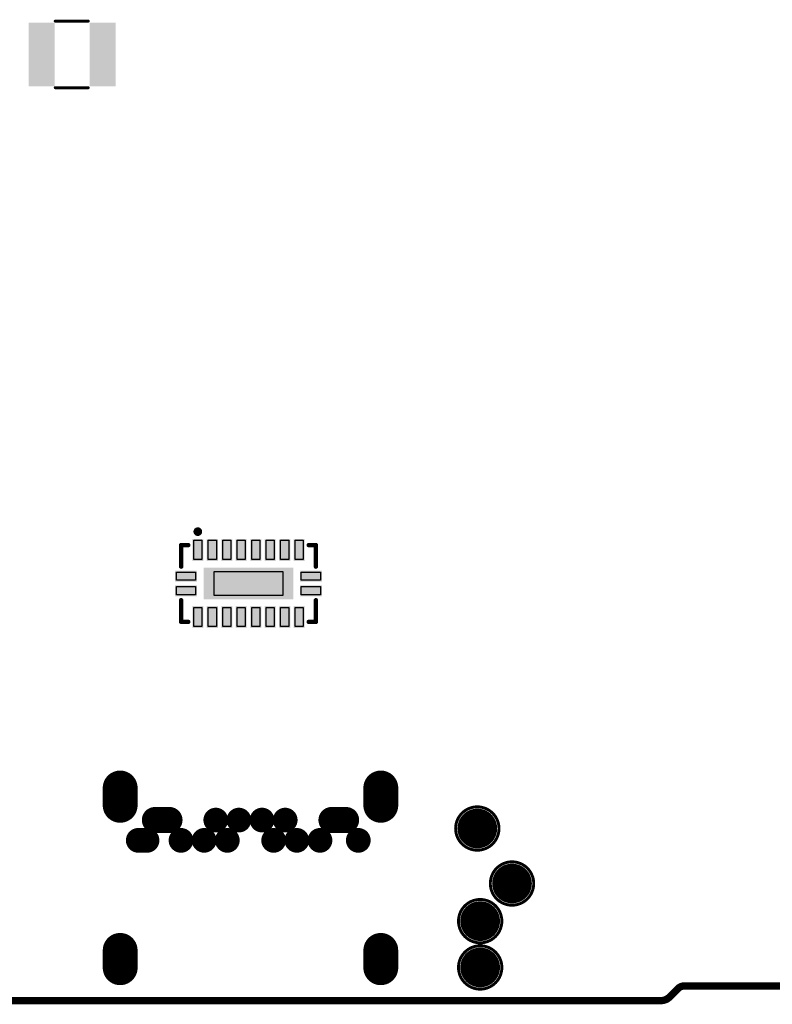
# Model space of a CAD drawing. Header units: millimetres. Extents: x 33.87 to 37.23, y 19.07 to 21.28.
# Tile 2 of 9: x 34.54 to 35.56, y 19.07 to 20.41. Entities that reach past the tile are written whole.
import ezdxf

# ---------------------------------------------------------------- set-up
doc = ezdxf.new("R2010")
doc.units = ezdxf.units.MM
doc.header["$MEASUREMENT"] = 0
for name, color, linetype in [('BottomLayer', 5, 'Continuous'), ('BottomOverlay', 54, 'Continuous'), ('BottomPaste', 16, 'Continuous'), ('BottomSolder', 6, 'Continuous'), ('KeepOutLayer', 6, 'Continuous'), ('MidLayer1', 16, 'Continuous'), ('MidLayer2', 76, 'Continuous'), ('MidLayer3', 90, 'Continuous'), ('MidLayer4', 156, 'Continuous'), ('MidLayer5', 130, 'Continuous'), ('MidLayer6', 216, 'Continuous'), ('MultiLayer', 9, 'Continuous')]:
    doc.layers.add(name, color=color, linetype=linetype)

# ---------------------------------------------------------------- blocks, each defined once
blk = doc.blocks.new('IND_252012_B_21')
at = {"layer": 'BottomLayer'}
for points in [[(-0.0271, -0.0394), (-0.0271, 0.0394), (-0.0546, -0.0394), (-0.0546, 0.0394)], [(0.0556, -0.0394), (0.0556, 0.0394), (0.0281, -0.0394), (0.0281, 0.0394)]]:
    blk.add_solid(points, dxfattribs=at)
at = {"layer": 'BottomOverlay', "const_width": 0.00394}
for points in [[(-0.0225, 0.0453), (0.0224, 0.0453)], [(-0.0225, -0.0453), (0.0224, -0.0453)]]:
    blk.add_lwpolyline(points, dxfattribs=at)
at = {"layer": 'BottomOverlay', "const_width": 0.00197}
for points in [[(-0.0235, 0.0453, 1), (-0.0215, 0.0453, 1)], [(0.0214, 0.0453, 1), (0.0234, 0.0453, 1)], [(-0.0235, -0.0453, 1), (-0.0215, -0.0453, 1)], [(0.0214, -0.0453, 1), (0.0234, -0.0453, 1)]]:
    blk.add_lwpolyline(points, format="xyb", close=True, dxfattribs=at)
at = {"layer": 'BottomPaste'}
for points in [[(-0.0271, -0.0394), (-0.0271, 0.0394), (-0.0546, -0.0394), (-0.0546, 0.0394)], [(0.0556, -0.0394), (0.0556, 0.0394), (0.0281, -0.0394), (0.0281, 0.0394)]]:
    blk.add_solid(points, dxfattribs=at)
at = {"layer": 'BottomSolder'}
for points in [[(-0.0231, -0.0434), (-0.0231, 0.0434), (-0.0586, -0.0434), (-0.0586, 0.0434)], [(0.0596, -0.0434), (0.0596, 0.0434), (0.0241, -0.0434), (0.0241, 0.0434)]]:
    blk.add_solid(points, dxfattribs=at)
blk = doc.blocks.new('TEST_1_27MM_B_33')
at = {"layer": 'BottomLayer', "const_width": 0.025}
blk.add_lwpolyline([(-0.0125, 0, 1), (0.0125, 0, 1)], format="xyb", close=True, dxfattribs=at)
at = {"layer": 'BottomOverlay'}
for points, const_width in [([(0.0295, 0, 1), (-0.0295, 0, 1)], 0.00394), ([(-0.0305, 0, 1), (-0.0285, 0, 1)], 0.00197), ([(0.0285, 0, 1), (0.0305, 0, 1)], 0.00197)]:
    blk.add_lwpolyline(points, format="xyb", close=True, dxfattribs=dict(at, const_width=const_width))
at = {"layer": 'BottomPaste', "const_width": 0.025}
blk.add_lwpolyline([(-0.0125, 0, 1), (0.0125, 0, 1)], format="xyb", close=True, dxfattribs=at)
at = {"layer": 'BottomSolder', "const_width": 0.027}
blk.add_lwpolyline([(-0.0135, 0, 1), (0.0135, 0, 1)], format="xyb", close=True, dxfattribs=at)
blk = doc.blocks.new('TEST_1_27MM_B_34')
at = {"layer": 'BottomLayer', "const_width": 0.025}
blk.add_lwpolyline([(-0.0125, 0, 1), (0.0125, 0, 1)], format="xyb", close=True, dxfattribs=at)
at = {"layer": 'BottomOverlay'}
for points, const_width in [([(0.0295, 0, 1), (-0.0295, 0, 1)], 0.00394), ([(-0.0305, 0, 1), (-0.0285, 0, 1)], 0.00197), ([(0.0285, 0, 1), (0.0305, 0, 1)], 0.00197)]:
    blk.add_lwpolyline(points, format="xyb", close=True, dxfattribs=dict(at, const_width=const_width))
at = {"layer": 'BottomPaste', "const_width": 0.025}
blk.add_lwpolyline([(-0.0125, 0, 1), (0.0125, 0, 1)], format="xyb", close=True, dxfattribs=at)
at = {"layer": 'BottomSolder', "const_width": 0.027}
blk.add_lwpolyline([(-0.0135, 0, 1), (0.0135, 0, 1)], format="xyb", close=True, dxfattribs=at)
blk = doc.blocks.new('TEST_1_27MM_B_35')
at = {"layer": 'BottomLayer', "const_width": 0.025}
blk.add_lwpolyline([(-0.0125, 0, 1), (0.0125, 0, 1)], format="xyb", close=True, dxfattribs=at)
at = {"layer": 'BottomOverlay'}
for points, const_width in [([(0.0295, 0, 1), (-0.0295, 0, 1)], 0.00394), ([(-0.0305, 0, 1), (-0.0285, 0, 1)], 0.00197), ([(0.0285, 0, 1), (0.0305, 0, 1)], 0.00197)]:
    blk.add_lwpolyline(points, format="xyb", close=True, dxfattribs=dict(at, const_width=const_width))
at = {"layer": 'BottomPaste', "const_width": 0.025}
blk.add_lwpolyline([(-0.0125, 0, 1), (0.0125, 0, 1)], format="xyb", close=True, dxfattribs=at)
at = {"layer": 'BottomSolder', "const_width": 0.027}
blk.add_lwpolyline([(-0.0135, 0, 1), (0.0135, 0, 1)], format="xyb", close=True, dxfattribs=at)
blk = doc.blocks.new('TEST_1_27MM_B_36')
at = {"layer": 'BottomLayer', "const_width": 0.025}
blk.add_lwpolyline([(-0.0125, 0, 1), (0.0125, 0, 1)], format="xyb", close=True, dxfattribs=at)
at = {"layer": 'BottomOverlay'}
for points, const_width in [([(0.0295, 0, 1), (-0.0295, 0, 1)], 0.00394), ([(-0.0305, 0, 1), (-0.0285, 0, 1)], 0.00197), ([(0.0285, 0, 1), (0.0305, 0, 1)], 0.00197)]:
    blk.add_lwpolyline(points, format="xyb", close=True, dxfattribs=dict(at, const_width=const_width))
at = {"layer": 'BottomPaste', "const_width": 0.025}
blk.add_lwpolyline([(-0.0125, 0, 1), (0.0125, 0, 1)], format="xyb", close=True, dxfattribs=at)
at = {"layer": 'BottomSolder', "const_width": 0.027}
blk.add_lwpolyline([(-0.0135, 0, 1), (0.0135, 0, 1)], format="xyb", close=True, dxfattribs=at)
blk = doc.blocks.new('USB_C_TH_TYPE_USB_3_1_C_52')
at = {"layer": 'BottomLayer'}
for points, const_width in [([(-0.1302, 0.1772), (-0.1066, 0.1772)], 0.0394), ([(0.0906, 0.1772), (0.1143, 0.1772)], 0.0394), ([(0.043, 0.1407), (0.043, 0.1526)], 0.0256), ([(0.0706, 0.1299), (0.0706, 0.1102)], 0.0276), ([(0.0706, -0.1102), (0.0706, -0.1299)], 0.0276), ([(-0.1302, -0.1772), (-0.1066, -0.1772)], 0.0394), ([(0.0906, -0.1772), (0.1143, -0.1772)], 0.0394)]:
    blk.add_lwpolyline(points, dxfattribs=dict(at, const_width=const_width))
for points, const_width in [([(-0.1401, 0.1772, 1), (-0.1204, 0.1772, 1)], 0.0197), ([(-0.1164, 0.1772, 1), (-0.0968, 0.1772, 1)], 0.0197), ([(0.0808, 0.1772, 1), (0.1005, 0.1772, 1)], 0.0197), ([(0.1044, 0.1772, 1), (0.1241, 0.1772, 1)], 0.0197), ([(0.0366, 0.1526, 1), (0.0494, 0.1526, 1)], 0.0128), ([(0.0366, 0.1407, 1), (0.0494, 0.1407, 1)], 0.0128), ([(0.0637, 0.1299, 1), (0.0775, 0.1299, 1)], 0.0138), ([(0.0637, 0.1102, 1), (0.0775, 0.1102, 1)], 0.0138), ([(0.0366, 0.0945, 1), (0.0494, 0.0945, 1)], 0.0128), ([(0.0366, 0.063, 1), (0.0494, 0.063, 1)], 0.0128), ([(0.0642, 0.0472, 1), (0.077, 0.0472, 1)], 0.0128), ([(0.0366, 0.0315, 1), (0.0494, 0.0315, 1)], 0.0128), ([(0.0642, 0.0158, 1), (0.077, 0.0158, 1)], 0.0128), ([(0.0642, -0.0157, 1), (0.077, -0.0157, 1)], 0.0128), ([(0.0366, -0.0315, 1), (0.0494, -0.0315, 1)], 0.0128), ([(0.0642, -0.0472, 1), (0.077, -0.0472, 1)], 0.0128), ([(0.0366, -0.063, 1), (0.0494, -0.063, 1)], 0.0128), ([(0.0366, -0.0945, 1), (0.0494, -0.0945, 1)], 0.0128), ([(0.0637, -0.1102, 1), (0.0775, -0.1102, 1)], 0.0138), ([(0.0637, -0.1299, 1), (0.0775, -0.1299, 1)], 0.0138), ([(0.0366, -0.1466, 1), (0.0494, -0.1466, 1)], 0.0128), ([(-0.1401, -0.1772, 1), (-0.1204, -0.1772, 1)], 0.0197), ([(-0.1164, -0.1772, 1), (-0.0968, -0.1772, 1)], 0.0197), ([(0.0808, -0.1772, 1), (0.1005, -0.1772, 1)], 0.0197), ([(0.1044, -0.1772, 1), (0.1241, -0.1772, 1)], 0.0197)]:
    blk.add_lwpolyline(points, format="xyb", close=True, dxfattribs=dict(at, const_width=const_width))
at = {"layer": 'BottomSolder'}
for points, const_width in [([(-0.1302, 0.1772), (-0.1066, 0.1772)], 0.0474), ([(0.0906, 0.1772), (0.1143, 0.1772)], 0.0474), ([(0.043, 0.1407), (0.043, 0.1526)], 0.0336), ([(0.0706, 0.1299), (0.0706, 0.1102)], 0.0356), ([(0.0706, -0.1102), (0.0706, -0.1299)], 0.0356), ([(-0.1302, -0.1772), (-0.1066, -0.1772)], 0.0474), ([(0.0906, -0.1772), (0.1143, -0.1772)], 0.0474)]:
    blk.add_lwpolyline(points, dxfattribs=dict(at, const_width=const_width))
for points, const_width in [([(-0.1421, 0.1772, 1), (-0.1184, 0.1772, 1)], 0.0237), ([(-0.1184, 0.1772, 1), (-0.0948, 0.1772, 1)], 0.0237), ([(0.0788, 0.1772, 1), (0.1025, 0.1772, 1)], 0.0237), ([(0.1024, 0.1772, 1), (0.1261, 0.1772, 1)], 0.0237), ([(0.0346, 0.1526, 1), (0.0514, 0.1526, 1)], 0.0168), ([(0.0346, 0.1407, 1), (0.0514, 0.1407, 1)], 0.0168), ([(0.0617, 0.1299, 1), (0.0795, 0.1299, 1)], 0.0178), ([(0.0617, 0.1102, 1), (0.0795, 0.1102, 1)], 0.0178), ([(0.0346, 0.0945, 1), (0.0514, 0.0945, 1)], 0.0168), ([(0.0346, 0.063, 1), (0.0514, 0.063, 1)], 0.0168), ([(0.0622, 0.0472, 1), (0.079, 0.0472, 1)], 0.0168), ([(0.0346, 0.0315, 1), (0.0514, 0.0315, 1)], 0.0168), ([(0.0622, 0.0158, 1), (0.079, 0.0158, 1)], 0.0168), ([(0.0622, -0.0157, 1), (0.079, -0.0157, 1)], 0.0168), ([(0.0346, -0.0315, 1), (0.0514, -0.0315, 1)], 0.0168), ([(0.0622, -0.0472, 1), (0.079, -0.0472, 1)], 0.0168), ([(0.0346, -0.063, 1), (0.0514, -0.063, 1)], 0.0168), ([(0.0346, -0.0945, 1), (0.0514, -0.0945, 1)], 0.0168), ([(0.0617, -0.1102, 1), (0.0795, -0.1102, 1)], 0.0178), ([(0.0617, -0.1299, 1), (0.0795, -0.1299, 1)], 0.0178), ([(0.0346, -0.1466, 1), (0.0514, -0.1466, 1)], 0.0168), ([(-0.1421, -0.1772, 1), (-0.1184, -0.1772, 1)], 0.0237), ([(-0.1184, -0.1772, 1), (-0.0948, -0.1772, 1)], 0.0237), ([(0.0788, -0.1772, 1), (0.1025, -0.1772, 1)], 0.0237), ([(0.1024, -0.1772, 1), (0.1261, -0.1772, 1)], 0.0237)]:
    blk.add_lwpolyline(points, format="xyb", close=True, dxfattribs=dict(at, const_width=const_width))
at = {"layer": 'MidLayer1'}
for points, const_width in [([(-0.1302, 0.1772), (-0.1066, 0.1772)], 0.0394), ([(0.0906, 0.1772), (0.1143, 0.1772)], 0.0394), ([(0.043, 0.1407), (0.043, 0.1526)], 0.0256), ([(0.0706, 0.1299), (0.0706, 0.1102)], 0.0276), ([(0.0706, -0.1102), (0.0706, -0.1299)], 0.0276), ([(-0.1302, -0.1772), (-0.1066, -0.1772)], 0.0394), ([(0.0906, -0.1772), (0.1143, -0.1772)], 0.0394)]:
    blk.add_lwpolyline(points, dxfattribs=dict(at, const_width=const_width))
for points, const_width in [([(-0.1401, 0.1772, 1), (-0.1204, 0.1772, 1)], 0.0197), ([(-0.1164, 0.1772, 1), (-0.0968, 0.1772, 1)], 0.0197), ([(0.0808, 0.1772, 1), (0.1005, 0.1772, 1)], 0.0197), ([(0.1044, 0.1772, 1), (0.1241, 0.1772, 1)], 0.0197), ([(0.0366, 0.1526, 1), (0.0494, 0.1526, 1)], 0.0128), ([(0.0366, 0.1407, 1), (0.0494, 0.1407, 1)], 0.0128), ([(0.0637, 0.1299, 1), (0.0775, 0.1299, 1)], 0.0138), ([(0.0637, 0.1102, 1), (0.0775, 0.1102, 1)], 0.0138), ([(0.0366, 0.0945, 1), (0.0494, 0.0945, 1)], 0.0128), ([(0.0366, 0.063, 1), (0.0494, 0.063, 1)], 0.0128), ([(0.0642, 0.0472, 1), (0.077, 0.0472, 1)], 0.0128), ([(0.0366, 0.0315, 1), (0.0494, 0.0315, 1)], 0.0128), ([(0.0642, 0.0158, 1), (0.077, 0.0158, 1)], 0.0128), ([(0.0642, -0.0157, 1), (0.077, -0.0157, 1)], 0.0128), ([(0.0366, -0.0315, 1), (0.0494, -0.0315, 1)], 0.0128), ([(0.0642, -0.0472, 1), (0.077, -0.0472, 1)], 0.0128), ([(0.0366, -0.063, 1), (0.0494, -0.063, 1)], 0.0128), ([(0.0366, -0.0945, 1), (0.0494, -0.0945, 1)], 0.0128), ([(0.0637, -0.1102, 1), (0.0775, -0.1102, 1)], 0.0138), ([(0.0637, -0.1299, 1), (0.0775, -0.1299, 1)], 0.0138), ([(0.0366, -0.1466, 1), (0.0494, -0.1466, 1)], 0.0128), ([(-0.1401, -0.1772, 1), (-0.1204, -0.1772, 1)], 0.0197), ([(-0.1164, -0.1772, 1), (-0.0968, -0.1772, 1)], 0.0197), ([(0.0808, -0.1772, 1), (0.1005, -0.1772, 1)], 0.0197), ([(0.1044, -0.1772, 1), (0.1241, -0.1772, 1)], 0.0197)]:
    blk.add_lwpolyline(points, format="xyb", close=True, dxfattribs=dict(at, const_width=const_width))
at = {"layer": 'MidLayer2'}
for points, const_width in [([(-0.1302, 0.1772), (-0.1066, 0.1772)], 0.0394), ([(0.0906, 0.1772), (0.1143, 0.1772)], 0.0394), ([(0.043, 0.1407), (0.043, 0.1526)], 0.0256), ([(0.0706, 0.1299), (0.0706, 0.1102)], 0.0276), ([(0.0706, -0.1102), (0.0706, -0.1299)], 0.0276), ([(-0.1302, -0.1772), (-0.1066, -0.1772)], 0.0394), ([(0.0906, -0.1772), (0.1143, -0.1772)], 0.0394)]:
    blk.add_lwpolyline(points, dxfattribs=dict(at, const_width=const_width))
for points, const_width in [([(-0.1401, 0.1772, 1), (-0.1204, 0.1772, 1)], 0.0197), ([(-0.1164, 0.1772, 1), (-0.0968, 0.1772, 1)], 0.0197), ([(0.0808, 0.1772, 1), (0.1005, 0.1772, 1)], 0.0197), ([(0.1044, 0.1772, 1), (0.1241, 0.1772, 1)], 0.0197), ([(0.0366, 0.1526, 1), (0.0494, 0.1526, 1)], 0.0128), ([(0.0366, 0.1407, 1), (0.0494, 0.1407, 1)], 0.0128), ([(0.0637, 0.1299, 1), (0.0775, 0.1299, 1)], 0.0138), ([(0.0637, 0.1102, 1), (0.0775, 0.1102, 1)], 0.0138), ([(0.0366, 0.0945, 1), (0.0494, 0.0945, 1)], 0.0128), ([(0.0366, 0.063, 1), (0.0494, 0.063, 1)], 0.0128), ([(0.0642, 0.0472, 1), (0.077, 0.0472, 1)], 0.0128), ([(0.0366, 0.0315, 1), (0.0494, 0.0315, 1)], 0.0128), ([(0.0642, 0.0158, 1), (0.077, 0.0158, 1)], 0.0128), ([(0.0642, -0.0157, 1), (0.077, -0.0157, 1)], 0.0128), ([(0.0366, -0.0315, 1), (0.0494, -0.0315, 1)], 0.0128), ([(0.0642, -0.0472, 1), (0.077, -0.0472, 1)], 0.0128), ([(0.0366, -0.063, 1), (0.0494, -0.063, 1)], 0.0128), ([(0.0366, -0.0945, 1), (0.0494, -0.0945, 1)], 0.0128), ([(0.0637, -0.1102, 1), (0.0775, -0.1102, 1)], 0.0138), ([(0.0637, -0.1299, 1), (0.0775, -0.1299, 1)], 0.0138), ([(0.0366, -0.1466, 1), (0.0494, -0.1466, 1)], 0.0128), ([(-0.1401, -0.1772, 1), (-0.1204, -0.1772, 1)], 0.0197), ([(-0.1164, -0.1772, 1), (-0.0968, -0.1772, 1)], 0.0197), ([(0.0808, -0.1772, 1), (0.1005, -0.1772, 1)], 0.0197), ([(0.1044, -0.1772, 1), (0.1241, -0.1772, 1)], 0.0197)]:
    blk.add_lwpolyline(points, format="xyb", close=True, dxfattribs=dict(at, const_width=const_width))
at = {"layer": 'MidLayer3'}
for points, const_width in [([(-0.1302, 0.1772), (-0.1066, 0.1772)], 0.0394), ([(0.0906, 0.1772), (0.1143, 0.1772)], 0.0394), ([(0.043, 0.1407), (0.043, 0.1526)], 0.0256), ([(0.0706, 0.1299), (0.0706, 0.1102)], 0.0276), ([(0.0706, -0.1102), (0.0706, -0.1299)], 0.0276), ([(-0.1302, -0.1772), (-0.1066, -0.1772)], 0.0394), ([(0.0906, -0.1772), (0.1143, -0.1772)], 0.0394)]:
    blk.add_lwpolyline(points, dxfattribs=dict(at, const_width=const_width))
for points, const_width in [([(-0.1401, 0.1772, 1), (-0.1204, 0.1772, 1)], 0.0197), ([(-0.1164, 0.1772, 1), (-0.0968, 0.1772, 1)], 0.0197), ([(0.0808, 0.1772, 1), (0.1005, 0.1772, 1)], 0.0197), ([(0.1044, 0.1772, 1), (0.1241, 0.1772, 1)], 0.0197), ([(0.0366, 0.1526, 1), (0.0494, 0.1526, 1)], 0.0128), ([(0.0366, 0.1407, 1), (0.0494, 0.1407, 1)], 0.0128), ([(0.0637, 0.1299, 1), (0.0775, 0.1299, 1)], 0.0138), ([(0.0637, 0.1102, 1), (0.0775, 0.1102, 1)], 0.0138), ([(0.0366, 0.0945, 1), (0.0494, 0.0945, 1)], 0.0128), ([(0.0366, 0.063, 1), (0.0494, 0.063, 1)], 0.0128), ([(0.0642, 0.0472, 1), (0.077, 0.0472, 1)], 0.0128), ([(0.0366, 0.0315, 1), (0.0494, 0.0315, 1)], 0.0128), ([(0.0642, 0.0158, 1), (0.077, 0.0158, 1)], 0.0128), ([(0.0642, -0.0157, 1), (0.077, -0.0157, 1)], 0.0128), ([(0.0366, -0.0315, 1), (0.0494, -0.0315, 1)], 0.0128), ([(0.0642, -0.0472, 1), (0.077, -0.0472, 1)], 0.0128), ([(0.0366, -0.063, 1), (0.0494, -0.063, 1)], 0.0128), ([(0.0366, -0.0945, 1), (0.0494, -0.0945, 1)], 0.0128), ([(0.0637, -0.1102, 1), (0.0775, -0.1102, 1)], 0.0138), ([(0.0637, -0.1299, 1), (0.0775, -0.1299, 1)], 0.0138), ([(0.0366, -0.1466, 1), (0.0494, -0.1466, 1)], 0.0128), ([(-0.1401, -0.1772, 1), (-0.1204, -0.1772, 1)], 0.0197), ([(-0.1164, -0.1772, 1), (-0.0968, -0.1772, 1)], 0.0197), ([(0.0808, -0.1772, 1), (0.1005, -0.1772, 1)], 0.0197), ([(0.1044, -0.1772, 1), (0.1241, -0.1772, 1)], 0.0197)]:
    blk.add_lwpolyline(points, format="xyb", close=True, dxfattribs=dict(at, const_width=const_width))
at = {"layer": 'MidLayer4'}
for points, const_width in [([(-0.1302, 0.1772), (-0.1066, 0.1772)], 0.0394), ([(0.0906, 0.1772), (0.1143, 0.1772)], 0.0394), ([(0.043, 0.1407), (0.043, 0.1526)], 0.0256), ([(0.0706, 0.1299), (0.0706, 0.1102)], 0.0276), ([(0.0706, -0.1102), (0.0706, -0.1299)], 0.0276), ([(-0.1302, -0.1772), (-0.1066, -0.1772)], 0.0394), ([(0.0906, -0.1772), (0.1143, -0.1772)], 0.0394)]:
    blk.add_lwpolyline(points, dxfattribs=dict(at, const_width=const_width))
for points, const_width in [([(-0.1401, 0.1772, 1), (-0.1204, 0.1772, 1)], 0.0197), ([(-0.1164, 0.1772, 1), (-0.0968, 0.1772, 1)], 0.0197), ([(0.0808, 0.1772, 1), (0.1005, 0.1772, 1)], 0.0197), ([(0.1044, 0.1772, 1), (0.1241, 0.1772, 1)], 0.0197), ([(0.0366, 0.1526, 1), (0.0494, 0.1526, 1)], 0.0128), ([(0.0366, 0.1407, 1), (0.0494, 0.1407, 1)], 0.0128), ([(0.0637, 0.1299, 1), (0.0775, 0.1299, 1)], 0.0138), ([(0.0637, 0.1102, 1), (0.0775, 0.1102, 1)], 0.0138), ([(0.0366, 0.0945, 1), (0.0494, 0.0945, 1)], 0.0128), ([(0.0366, 0.063, 1), (0.0494, 0.063, 1)], 0.0128), ([(0.0642, 0.0472, 1), (0.077, 0.0472, 1)], 0.0128), ([(0.0366, 0.0315, 1), (0.0494, 0.0315, 1)], 0.0128), ([(0.0642, 0.0158, 1), (0.077, 0.0158, 1)], 0.0128), ([(0.0642, -0.0157, 1), (0.077, -0.0157, 1)], 0.0128), ([(0.0366, -0.0315, 1), (0.0494, -0.0315, 1)], 0.0128), ([(0.0642, -0.0472, 1), (0.077, -0.0472, 1)], 0.0128), ([(0.0366, -0.063, 1), (0.0494, -0.063, 1)], 0.0128), ([(0.0366, -0.0945, 1), (0.0494, -0.0945, 1)], 0.0128), ([(0.0637, -0.1102, 1), (0.0775, -0.1102, 1)], 0.0138), ([(0.0637, -0.1299, 1), (0.0775, -0.1299, 1)], 0.0138), ([(0.0366, -0.1466, 1), (0.0494, -0.1466, 1)], 0.0128), ([(-0.1401, -0.1772, 1), (-0.1204, -0.1772, 1)], 0.0197), ([(-0.1164, -0.1772, 1), (-0.0968, -0.1772, 1)], 0.0197), ([(0.0808, -0.1772, 1), (0.1005, -0.1772, 1)], 0.0197), ([(0.1044, -0.1772, 1), (0.1241, -0.1772, 1)], 0.0197)]:
    blk.add_lwpolyline(points, format="xyb", close=True, dxfattribs=dict(at, const_width=const_width))
at = {"layer": 'MidLayer5'}
for points, const_width in [([(-0.1302, 0.1772), (-0.1066, 0.1772)], 0.0394), ([(0.0906, 0.1772), (0.1143, 0.1772)], 0.0394), ([(0.043, 0.1407), (0.043, 0.1526)], 0.0256), ([(0.0706, 0.1299), (0.0706, 0.1102)], 0.0276), ([(0.0706, -0.1102), (0.0706, -0.1299)], 0.0276), ([(-0.1302, -0.1772), (-0.1066, -0.1772)], 0.0394), ([(0.0906, -0.1772), (0.1143, -0.1772)], 0.0394)]:
    blk.add_lwpolyline(points, dxfattribs=dict(at, const_width=const_width))
for points, const_width in [([(-0.1401, 0.1772, 1), (-0.1204, 0.1772, 1)], 0.0197), ([(-0.1164, 0.1772, 1), (-0.0968, 0.1772, 1)], 0.0197), ([(0.0808, 0.1772, 1), (0.1005, 0.1772, 1)], 0.0197), ([(0.1044, 0.1772, 1), (0.1241, 0.1772, 1)], 0.0197), ([(0.0366, 0.1526, 1), (0.0494, 0.1526, 1)], 0.0128), ([(0.0366, 0.1407, 1), (0.0494, 0.1407, 1)], 0.0128), ([(0.0637, 0.1299, 1), (0.0775, 0.1299, 1)], 0.0138), ([(0.0637, 0.1102, 1), (0.0775, 0.1102, 1)], 0.0138), ([(0.0366, 0.0945, 1), (0.0494, 0.0945, 1)], 0.0128), ([(0.0366, 0.063, 1), (0.0494, 0.063, 1)], 0.0128), ([(0.0642, 0.0472, 1), (0.077, 0.0472, 1)], 0.0128), ([(0.0366, 0.0315, 1), (0.0494, 0.0315, 1)], 0.0128), ([(0.0642, 0.0158, 1), (0.077, 0.0158, 1)], 0.0128), ([(0.0642, -0.0157, 1), (0.077, -0.0157, 1)], 0.0128), ([(0.0366, -0.0315, 1), (0.0494, -0.0315, 1)], 0.0128), ([(0.0642, -0.0472, 1), (0.077, -0.0472, 1)], 0.0128), ([(0.0366, -0.063, 1), (0.0494, -0.063, 1)], 0.0128), ([(0.0366, -0.0945, 1), (0.0494, -0.0945, 1)], 0.0128), ([(0.0637, -0.1102, 1), (0.0775, -0.1102, 1)], 0.0138), ([(0.0637, -0.1299, 1), (0.0775, -0.1299, 1)], 0.0138), ([(0.0366, -0.1466, 1), (0.0494, -0.1466, 1)], 0.0128), ([(-0.1401, -0.1772, 1), (-0.1204, -0.1772, 1)], 0.0197), ([(-0.1164, -0.1772, 1), (-0.0968, -0.1772, 1)], 0.0197), ([(0.0808, -0.1772, 1), (0.1005, -0.1772, 1)], 0.0197), ([(0.1044, -0.1772, 1), (0.1241, -0.1772, 1)], 0.0197)]:
    blk.add_lwpolyline(points, format="xyb", close=True, dxfattribs=dict(at, const_width=const_width))
at = {"layer": 'MidLayer6'}
for points, const_width in [([(-0.1302, 0.1772), (-0.1066, 0.1772)], 0.0394), ([(0.0906, 0.1772), (0.1143, 0.1772)], 0.0394), ([(0.043, 0.1407), (0.043, 0.1526)], 0.0256), ([(0.0706, 0.1299), (0.0706, 0.1102)], 0.0276), ([(0.0706, -0.1102), (0.0706, -0.1299)], 0.0276), ([(-0.1302, -0.1772), (-0.1066, -0.1772)], 0.0394), ([(0.0906, -0.1772), (0.1143, -0.1772)], 0.0394)]:
    blk.add_lwpolyline(points, dxfattribs=dict(at, const_width=const_width))
for points, const_width in [([(-0.1401, 0.1772, 1), (-0.1204, 0.1772, 1)], 0.0197), ([(-0.1164, 0.1772, 1), (-0.0968, 0.1772, 1)], 0.0197), ([(0.0808, 0.1772, 1), (0.1005, 0.1772, 1)], 0.0197), ([(0.1044, 0.1772, 1), (0.1241, 0.1772, 1)], 0.0197), ([(0.0366, 0.1526, 1), (0.0494, 0.1526, 1)], 0.0128), ([(0.0366, 0.1407, 1), (0.0494, 0.1407, 1)], 0.0128), ([(0.0637, 0.1299, 1), (0.0775, 0.1299, 1)], 0.0138), ([(0.0637, 0.1102, 1), (0.0775, 0.1102, 1)], 0.0138), ([(0.0366, 0.0945, 1), (0.0494, 0.0945, 1)], 0.0128), ([(0.0366, 0.063, 1), (0.0494, 0.063, 1)], 0.0128), ([(0.0642, 0.0472, 1), (0.077, 0.0472, 1)], 0.0128), ([(0.0366, 0.0315, 1), (0.0494, 0.0315, 1)], 0.0128), ([(0.0642, 0.0158, 1), (0.077, 0.0158, 1)], 0.0128), ([(0.0642, -0.0157, 1), (0.077, -0.0157, 1)], 0.0128), ([(0.0366, -0.0315, 1), (0.0494, -0.0315, 1)], 0.0128), ([(0.0642, -0.0472, 1), (0.077, -0.0472, 1)], 0.0128), ([(0.0366, -0.063, 1), (0.0494, -0.063, 1)], 0.0128), ([(0.0366, -0.0945, 1), (0.0494, -0.0945, 1)], 0.0128), ([(0.0637, -0.1102, 1), (0.0775, -0.1102, 1)], 0.0138), ([(0.0637, -0.1299, 1), (0.0775, -0.1299, 1)], 0.0138), ([(0.0366, -0.1466, 1), (0.0494, -0.1466, 1)], 0.0128), ([(-0.1401, -0.1772, 1), (-0.1204, -0.1772, 1)], 0.0197), ([(-0.1164, -0.1772, 1), (-0.0968, -0.1772, 1)], 0.0197), ([(0.0808, -0.1772, 1), (0.1005, -0.1772, 1)], 0.0197), ([(0.1044, -0.1772, 1), (0.1241, -0.1772, 1)], 0.0197)]:
    blk.add_lwpolyline(points, format="xyb", close=True, dxfattribs=dict(at, const_width=const_width))
at = {"layer": 'MultiLayer'}
for points, const_width in [([(-0.1302, 0.1772), (-0.1066, 0.1772)], 0.0394), ([(0.0906, 0.1772), (0.1143, 0.1772)], 0.0394), ([(0.043, 0.1407), (0.043, 0.1526)], 0.0256), ([(0.0706, 0.1299), (0.0706, 0.1102)], 0.0276), ([(0.0706, -0.1102), (0.0706, -0.1299)], 0.0276), ([(-0.1302, -0.1772), (-0.1066, -0.1772)], 0.0394), ([(0.0906, -0.1772), (0.1143, -0.1772)], 0.0394)]:
    blk.add_lwpolyline(points, dxfattribs=dict(at, const_width=const_width))
for points, const_width in [([(-0.1401, 0.1772, 1), (-0.1204, 0.1772, 1)], 0.0197), ([(-0.1164, 0.1772, 1), (-0.0968, 0.1772, 1)], 0.0197), ([(0.0808, 0.1772, 1), (0.1005, 0.1772, 1)], 0.0197), ([(0.1044, 0.1772, 1), (0.1241, 0.1772, 1)], 0.0197), ([(0.0366, 0.1526, 1), (0.0494, 0.1526, 1)], 0.0128), ([(0.0366, 0.1407, 1), (0.0494, 0.1407, 1)], 0.0128), ([(0.0637, 0.1299, 1), (0.0775, 0.1299, 1)], 0.0138), ([(0.0637, 0.1102, 1), (0.0775, 0.1102, 1)], 0.0138), ([(0.0366, 0.0945, 1), (0.0494, 0.0945, 1)], 0.0128), ([(0.0366, 0.063, 1), (0.0494, 0.063, 1)], 0.0128), ([(0.0642, 0.0472, 1), (0.077, 0.0472, 1)], 0.0128), ([(0.0366, 0.0315, 1), (0.0494, 0.0315, 1)], 0.0128), ([(0.0642, 0.0158, 1), (0.077, 0.0158, 1)], 0.0128), ([(0.0642, -0.0157, 1), (0.077, -0.0157, 1)], 0.0128), ([(0.0366, -0.0315, 1), (0.0494, -0.0315, 1)], 0.0128), ([(0.0642, -0.0472, 1), (0.077, -0.0472, 1)], 0.0128), ([(0.0366, -0.063, 1), (0.0494, -0.063, 1)], 0.0128), ([(0.0366, -0.0945, 1), (0.0494, -0.0945, 1)], 0.0128), ([(0.0637, -0.1102, 1), (0.0775, -0.1102, 1)], 0.0138), ([(0.0637, -0.1299, 1), (0.0775, -0.1299, 1)], 0.0138), ([(0.0366, -0.1466, 1), (0.0494, -0.1466, 1)], 0.0128), ([(-0.1401, -0.1772, 1), (-0.1204, -0.1772, 1)], 0.0197), ([(-0.1164, -0.1772, 1), (-0.0968, -0.1772, 1)], 0.0197), ([(0.0808, -0.1772, 1), (0.1005, -0.1772, 1)], 0.0197), ([(0.1044, -0.1772, 1), (0.1241, -0.1772, 1)], 0.0197)]:
    blk.add_lwpolyline(points, format="xyb", close=True, dxfattribs=dict(at, const_width=const_width))
blk = doc.blocks.new('VFQFN_20_L4_5_W2_5_P0_5_BL_EP_B_54')
at = {"layer": 'BottomLayer'}
for points in [[(-0.0745, 0.0251), (-0.0635, 0.0251), (-0.0745, 0.0513), (-0.0635, 0.0513)], [(-0.0549, 0.0251), (-0.0438, 0.0251), (-0.0549, 0.0513), (-0.0438, 0.0513)], [(-0.0352, 0.0251), (-0.0241, 0.0251), (-0.0352, 0.0513), (-0.0241, 0.0513)], [(-0.0155, 0.0251), (-0.0045, 0.0251), (-0.0155, 0.0513), (-0.0045, 0.0513)], [(0.0042, 0.0251), (0.0152, 0.0251), (0.0042, 0.0513), (0.0152, 0.0513)], [(0.0239, 0.0251), (0.0349, 0.0251), (0.0239, 0.0513), (0.0349, 0.0513)], [(0.0436, 0.0251), (0.0546, 0.0251), (0.0436, 0.0513), (0.0546, 0.0513)], [(0.0633, 0.0251), (0.0743, 0.0251), (0.0633, 0.0513), (0.0743, 0.0513)], [(-0.0982, -0.003), (-0.072, -0.003), (-0.0982, 0.008), (-0.072, 0.008)], [(-0.0592, -0.0271), (0.0589, -0.0271), (-0.0592, 0.0123), (0.0589, 0.0123)], [(0.0717, -0.003), (0.0979, -0.003), (0.0717, 0.008), (0.0979, 0.008)], [(-0.0982, -0.0227), (-0.072, -0.0227), (-0.0982, -0.0117), (-0.072, -0.0117)], [(0.0717, -0.0227), (0.0979, -0.0227), (0.0717, -0.0117), (0.0979, -0.0117)], [(-0.0745, -0.066), (-0.0635, -0.066), (-0.0745, -0.0399), (-0.0635, -0.0399)], [(-0.0549, -0.066), (-0.0438, -0.066), (-0.0549, -0.0399), (-0.0438, -0.0399)], [(-0.0352, -0.066), (-0.0241, -0.066), (-0.0352, -0.0399), (-0.0241, -0.0399)], [(-0.0155, -0.066), (-0.0045, -0.066), (-0.0155, -0.0399), (-0.0045, -0.0399)], [(0.0042, -0.066), (0.0152, -0.066), (0.0042, -0.0399), (0.0152, -0.0399)], [(0.0239, -0.066), (0.0349, -0.066), (0.0239, -0.0399), (0.0349, -0.0399)], [(0.0436, -0.066), (0.0546, -0.066), (0.0436, -0.0399), (0.0546, -0.0399)], [(0.0633, -0.066), (0.0743, -0.066), (0.0633, -0.0399), (0.0743, -0.0399)]]:
    blk.add_solid(points, dxfattribs=at)
at = {"layer": 'BottomOverlay'}
for points, const_width in [([(-0.0661, 0.0631, 1), (-0.072, 0.0631, 1)], 0.00591), ([(-0.0735, 0.0631, 1), (-0.0705, 0.0631, 1)], 0.00295), ([(-0.0676, 0.0631, 1), (-0.0646, 0.0631, 1)], 0.00295), ([(-0.0932, 0.0448, 1), (-0.0902, 0.0448, 1)], 0.003), ([(-0.0932, 0.0448, 1), (-0.0902, 0.0448, 1)], 0.003), ([(-0.0835, 0.0448, 1), (-0.0805, 0.0448, 1)], 0.003), ([(0.0803, 0.0448, 1), (0.0833, 0.0448, 1)], 0.003), ([(0.09, 0.0448, 1), (0.093, 0.0448, 1)], 0.003), ([(0.09, 0.0448, 1), (0.093, 0.0448, 1)], 0.003), ([(-0.0932, 0.0155, 1), (-0.0902, 0.0155, 1)], 0.003), ([(0.09, 0.0155, 1), (0.093, 0.0155, 1)], 0.003), ([(-0.0932, -0.0302, 1), (-0.0902, -0.0302, 1)], 0.003), ([(0.09, -0.0302, 1), (0.093, -0.0302, 1)], 0.003), ([(-0.0932, -0.0596, 1), (-0.0902, -0.0596, 1)], 0.003), ([(-0.0932, -0.0596, 1), (-0.0902, -0.0596, 1)], 0.003), ([(-0.0835, -0.0596, 1), (-0.0805, -0.0596, 1)], 0.003), ([(0.0803, -0.0596, 1), (0.0833, -0.0596, 1)], 0.003), ([(0.09, -0.0596, 1), (0.093, -0.0596, 1)], 0.003), ([(0.09, -0.0596, 1), (0.093, -0.0596, 1)], 0.003)]:
    blk.add_lwpolyline(points, format="xyb", close=True, dxfattribs=dict(at, const_width=const_width))
at = {"layer": 'BottomOverlay', "const_width": 0.006}
for points in [[(-0.0917, 0.0155), (-0.0917, 0.0448)], [(-0.0917, 0.0448), (-0.082, 0.0448)], [(0.0818, 0.0448), (0.0915, 0.0448)], [(0.0915, 0.0155), (0.0915, 0.0448)], [(-0.0917, -0.0596), (-0.0917, -0.0302)], [(0.0915, -0.0596), (0.0915, -0.0302)], [(-0.0917, -0.0596), (-0.082, -0.0596)], [(0.0818, -0.0596), (0.0915, -0.0596)]]:
    blk.add_lwpolyline(points, dxfattribs=at)
at = {"layer": 'BottomPaste'}
for p, q in [((-0.0745, 0.0513), (-0.0635, 0.0513)), ((-0.0745, 0.0251), (-0.0745, 0.0513)), ((-0.0635, 0.0513), (-0.0635, 0.0251)), ((-0.0549, 0.0513), (-0.0438, 0.0513)), ((-0.0549, 0.0251), (-0.0549, 0.0513)), ((-0.0438, 0.0513), (-0.0438, 0.0251)), ((-0.0352, 0.0251), (-0.0352, 0.0513)), ((-0.0352, 0.0513), (-0.0241, 0.0513)), ((-0.0241, 0.0513), (-0.0241, 0.0251)), ((-0.0155, 0.0251), (-0.0155, 0.0513)), ((-0.0155, 0.0513), (-0.0045, 0.0513)), ((-0.0045, 0.0513), (-0.0045, 0.0251)), ((0.0042, 0.0251), (0.0042, 0.0513)), ((0.0042, 0.0513), (0.0152, 0.0513)), ((0.0152, 0.0513), (0.0152, 0.0251)), ((0.0239, 0.0251), (0.0239, 0.0513)), ((0.0239, 0.0513), (0.0349, 0.0513)), ((0.0349, 0.0513), (0.0349, 0.0251)), ((0.0436, 0.0251), (0.0436, 0.0513)), ((0.0436, 0.0513), (0.0546, 0.0513)), ((0.0546, 0.0513), (0.0546, 0.0251)), ((0.0633, 0.0251), (0.0633, 0.0513)), ((0.0633, 0.0513), (0.0743, 0.0513)), ((0.0743, 0.0513), (0.0743, 0.0251)), ((-0.0635, 0.0251), (-0.0745, 0.0251)), ((-0.0438, 0.0251), (-0.0549, 0.0251)), ((-0.0241, 0.0251), (-0.0352, 0.0251)), ((-0.0045, 0.0251), (-0.0155, 0.0251)), ((0.0152, 0.0251), (0.0042, 0.0251)), ((0.0349, 0.0251), (0.0239, 0.0251)), ((0.0546, 0.0251), (0.0436, 0.0251)), ((0.0743, 0.0251), (0.0633, 0.0251)), ((-0.0982, 0.008), (-0.072, 0.008)), ((-0.0982, -0.003), (-0.0982, 0.008)), ((-0.072, 0.008), (-0.072, -0.003)), ((0.0471, 0.0084), (-0.0474, 0.0084)), ((-0.0474, 0.0084), (-0.0474, -0.0231)), ((0.0471, -0.0231), (0.0471, 0.0084)), ((0.0717, -0.003), (0.0717, 0.008)), ((0.0717, 0.008), (0.0979, 0.008)), ((0.0979, 0.008), (0.0979, -0.003)), ((-0.072, -0.003), (-0.0982, -0.003)), ((-0.0982, -0.0117), (-0.072, -0.0117)), ((-0.0982, -0.0227), (-0.0982, -0.0117)), ((-0.072, -0.0117), (-0.072, -0.0227)), ((0.0979, -0.003), (0.0717, -0.003)), ((0.0717, -0.0227), (0.0717, -0.0117)), ((0.0717, -0.0117), (0.0979, -0.0117)), ((0.0979, -0.0117), (0.0979, -0.0227)), ((-0.072, -0.0227), (-0.0982, -0.0227)), ((-0.0474, -0.0231), (0.0471, -0.0231)), ((0.0979, -0.0227), (0.0717, -0.0227)), ((-0.0745, -0.0399), (-0.0635, -0.0399)), ((-0.0745, -0.066), (-0.0745, -0.0399)), ((-0.0635, -0.0399), (-0.0635, -0.066)), ((-0.0549, -0.0399), (-0.0438, -0.0399)), ((-0.0549, -0.066), (-0.0549, -0.0399)), ((-0.0438, -0.0399), (-0.0438, -0.066)), ((-0.0352, -0.0399), (-0.0241, -0.0399)), ((-0.0352, -0.066), (-0.0352, -0.0399)), ((-0.0241, -0.0399), (-0.0241, -0.066)), ((-0.0155, -0.0399), (-0.0045, -0.0399)), ((-0.0155, -0.066), (-0.0155, -0.0399)), ((-0.0045, -0.0399), (-0.0045, -0.066)), ((0.0042, -0.066), (0.0042, -0.0399)), ((0.0042, -0.0399), (0.0152, -0.0399)), ((0.0152, -0.0399), (0.0152, -0.066)), ((0.0239, -0.066), (0.0239, -0.0399)), ((0.0239, -0.0399), (0.0349, -0.0399)), ((0.0349, -0.0399), (0.0349, -0.066)), ((0.0436, -0.066), (0.0436, -0.0399)), ((0.0436, -0.0399), (0.0546, -0.0399)), ((0.0546, -0.0399), (0.0546, -0.066)), ((0.0633, -0.0399), (0.0743, -0.0399)), ((0.0633, -0.066), (0.0633, -0.0399)), ((0.0743, -0.0399), (0.0743, -0.066)), ((-0.0635, -0.066), (-0.0745, -0.066)), ((-0.0438, -0.066), (-0.0549, -0.066)), ((-0.0241, -0.066), (-0.0352, -0.066)), ((-0.0045, -0.066), (-0.0155, -0.066)), ((0.0152, -0.066), (0.0042, -0.066)), ((0.0349, -0.066), (0.0239, -0.066)), ((0.0546, -0.066), (0.0436, -0.066)), ((0.0743, -0.066), (0.0633, -0.066))]:
    blk.add_line(p, q, dxfattribs=at)
at = {"layer": 'BottomSolder'}
for points in [[(-0.0765, 0.0231), (-0.0615, 0.0231), (-0.0765, 0.0533), (-0.0615, 0.0533)], [(-0.0569, 0.0231), (-0.0418, 0.0231), (-0.0569, 0.0533), (-0.0418, 0.0533)], [(-0.0372, 0.0231), (-0.0221, 0.0231), (-0.0372, 0.0533), (-0.0221, 0.0533)], [(-0.0175, 0.0231), (-0.0025, 0.0231), (-0.0175, 0.0533), (-0.0025, 0.0533)], [(0.0022, 0.0231), (0.0172, 0.0231), (0.0022, 0.0533), (0.0172, 0.0533)], [(0.0219, 0.0231), (0.0369, 0.0231), (0.0219, 0.0533), (0.0369, 0.0533)], [(0.0416, 0.0231), (0.0566, 0.0231), (0.0416, 0.0533), (0.0566, 0.0533)], [(0.0613, 0.0231), (0.0763, 0.0231), (0.0613, 0.0533), (0.0763, 0.0533)], [(-0.0612, -0.0291), (0.0609, -0.0291), (-0.0612, 0.0143), (0.0609, 0.0143)], [(-0.1002, -0.005), (-0.07, -0.005), (-0.1002, 0.01), (-0.07, 0.01)], [(0.0697, -0.005), (0.0999, -0.005), (0.0697, 0.01), (0.0999, 0.01)], [(-0.1002, -0.0247), (-0.07, -0.0247), (-0.1002, -0.0097), (-0.07, -0.0097)], [(0.0697, -0.0247), (0.0999, -0.0247), (0.0697, -0.0097), (0.0999, -0.0097)], [(-0.0765, -0.068), (-0.0615, -0.068), (-0.0765, -0.0379), (-0.0615, -0.0379)], [(-0.0569, -0.068), (-0.0418, -0.068), (-0.0569, -0.0379), (-0.0418, -0.0379)], [(-0.0372, -0.068), (-0.0221, -0.068), (-0.0372, -0.0379), (-0.0221, -0.0379)], [(-0.0175, -0.068), (-0.0025, -0.068), (-0.0175, -0.0379), (-0.0025, -0.0379)], [(0.0022, -0.068), (0.0172, -0.068), (0.0022, -0.0379), (0.0172, -0.0379)], [(0.0219, -0.068), (0.0369, -0.068), (0.0219, -0.0379), (0.0369, -0.0379)], [(0.0416, -0.068), (0.0566, -0.068), (0.0416, -0.0379), (0.0566, -0.0379)], [(0.0613, -0.068), (0.0763, -0.068), (0.0613, -0.0379), (0.0763, -0.0379)]]:
    blk.add_solid(points, dxfattribs=at)

msp = doc.modelspace()

# ---------------------------------------------------------------- linework, layer by layer
at = {"layer": 'KeepOutLayer', "const_width": 0.01}
for points in [[(35.4365, 19.0915, -0.198912), (35.445, 19.095)], [(35.425, 19.08, -0.198912), (35.4129, 19.075)]]:
    msp.add_lwpolyline(points, format="xyb", dxfattribs=at)
for points in [[(35.445, 19.095), (35.615, 19.095)], [(35.425, 19.08), (35.4365, 19.0915)], [(34.0178, 19.075), (35.4129, 19.075)]]:
    msp.add_lwpolyline(points, dxfattribs=at)
at = {"layer": 'KeepOutLayer', "const_width": 0.005}
for points in [[(35.4425, 19.095, 1), (35.4475, 19.095, 1)], [(35.4425, 19.095, 1), (35.4475, 19.095, 1)], [(35.4225, 19.08, 1), (35.4275, 19.08, 1)], [(35.4225, 19.08, 1), (35.4275, 19.08, 1)], [(35.434, 19.0915, 1), (35.439, 19.0915, 1)], [(35.434, 19.0915, 1), (35.439, 19.0915, 1)], [(35.4104, 19.075, 1), (35.4154, 19.075, 1)], [(35.4104, 19.075, 1), (35.4154, 19.075, 1)]]:
    msp.add_lwpolyline(points, format="xyb", close=True, dxfattribs=at)

# ---------------------------------------------------------------- block references
for name, p in [('IND_252012_B_21', (34.612, 20.362)), ('VFQFN_20_L4_5_W2_5_P0_5_BL_EP_B_54', (34.8524, 19.6498)), ('TEST_1_27MM_B_34', (35.1673, 19.1831))]:
    msp.add_blockref(name, p)
for name, p, rotation in [('USB_C_TH_TYPE_USB_3_1_C_52', (34.855, 19.25), 89.99999999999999), ('TEST_1_27MM_B_35', (35.1634, 19.3091), 180), ('TEST_1_27MM_B_36', (35.2106, 19.2343), 180), ('TEST_1_27MM_B_33', (35.1673, 19.1201), 270)]:
    msp.add_blockref(name, p, dxfattribs=dict(rotation=rotation))

doc.saveas('drawing.dxf')
